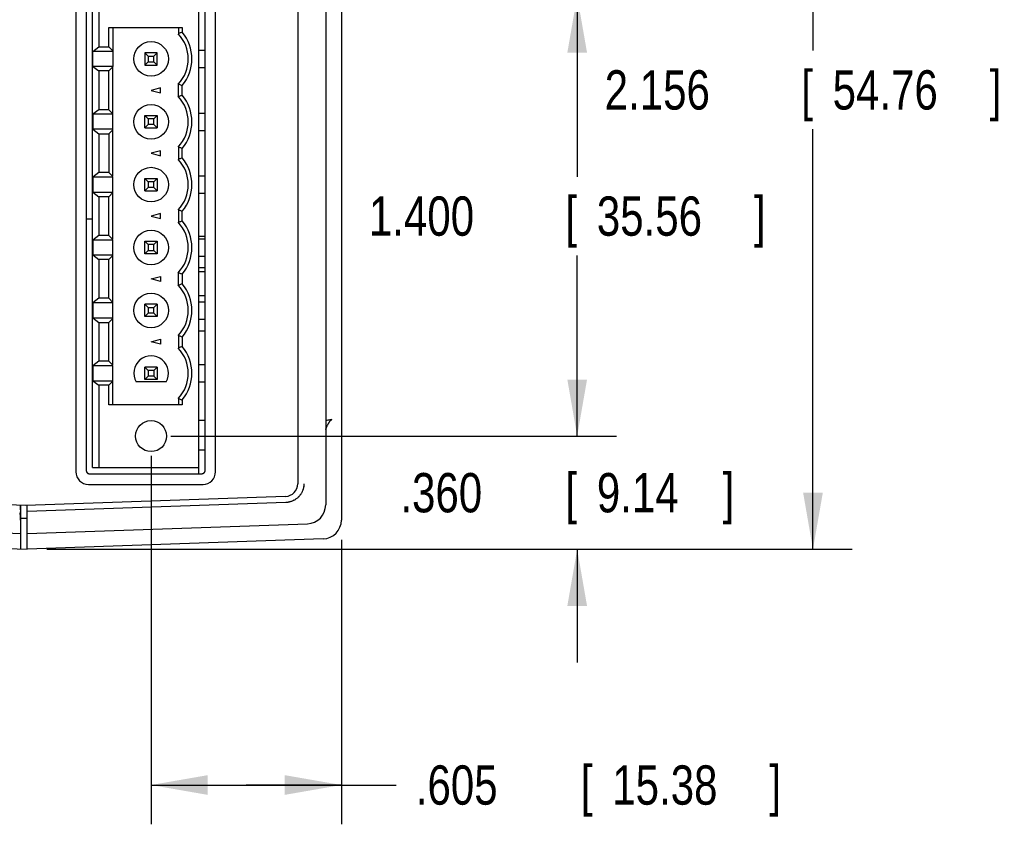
# Model space of a CAD drawing. Header units: inches. Extents: x 0 to 22, y 0 to 17.
# Tile 15 of 44: x 4.9 to 8, y 8.7 to 11.2. Entities that reach past the tile are written whole.
import ezdxf

# ---------------------------------------------------------------- set-up
doc = ezdxf.new("R2010")
doc.units = ezdxf.units.IN
doc.header["$LTSCALE"] = 1.21
doc.header["$MEASUREMENT"] = 0
doc.layers.get('0').update_dxf_attribs({"linetype": 'CONTINUOUS'})
doc.layers.add('DIMENSIONS', color=7, linetype='CONTINUOUS')
doc.styles.get("Standard").update_dxf_attribs({"font": 'txt', "width": 0.8})
doc.dimstyles.new('DIMSTYLE_1', dxfattribs={"dimtxt": 0.125, "dimasz": 0.18, "dimexe": 0.18, "dimexo": 0.0625, "dimgap": 0.09, "dimtad": 0, "dimtih": 1, "dimtoh": 1, "dimdec": 3, "dimzin": 4, "dimdsep": 46, "dimtxsty": 'STANDARD', "dimblk": '_FILLED', "dimblk1": '_FILLED', "dimblk2": '_FILLED', "dimcen": 0.09, "dimadec": 0, "dimazin": 0, "dimtp": 0.01, "dimtm": 0.01, "dimtfac": 1, "dimtdec": 3, "dimtofl": 0, "dimtmove": 0, "dimatfit": 3, "dimldrblk": '_FILLED', "dimfxl": 1, "dimtolj": 1, "dimtzin": 4, "dimarcsym": 0})

# ---------------------------------------------------------------- blocks, each defined once
blk = doc.blocks.new('_FILLED')
at = {"color": 0, "linetype": 'BYBLOCK'}
blk.add_solid([(0, 0), (-1, 0.174), (-1, -0.174)], dxfattribs=at)
blk = doc.blocks.new('*D7')
at = {"layer": 'DIMENSIONS', "color": 2, "linetype": 'CONTINUOUS'}
for p, q in [((6.6882, 9.8972), (6.6882, 10.2572)), ((5.3953, 9.8972), (6.8132, 9.8972)), ((5.0007, 9.5372), (6.8132, 9.5372)), ((6.6882, 9.5372), (6.6882, 9.1772))]:
    blk.add_line(p, q, dxfattribs=at)
at = {"layer": 'DIMENSIONS', "color": 2, "linetype": 'CONTINUOUS', "xscale": 0.18, "yscale": 0.18, "zscale": 0.18}
for p, rotation in [((6.6882, 9.8972), 270), ((6.6882, 9.5372), 90)]:
    blk.add_blockref('_FILLED', p, dxfattribs=dict(at, rotation=rotation))
at = {"layer": 'DIMENSIONS', "color": 2, "linetype": 'CONTINUOUS', "width": 0.8}
for s, p in [('.360', (6.1257, 9.6547)), ('[', (6.6507, 9.6547)), ('9.14', (6.7507, 9.6547)), (']', (7.1507, 9.6547))]:
    blk.add_text(s, height=0.125, dxfattribs=at).set_placement(p)
blk = doc.blocks.new('*D8')
at = {"layer": 'DIMENSIONS', "color": 2, "linetype": 'CONTINUOUS'}
for p, q in [((5.863, 11.693), (7.5632, 11.693)), ((7.4382, 11.693), (7.4382, 11.1236)), ((7.4382, 9.5372), (7.4382, 10.8736)), ((5.0007, 9.5372), (7.5632, 9.5372))]:
    blk.add_line(p, q, dxfattribs=at)
at = {"layer": 'DIMENSIONS', "color": 2, "linetype": 'CONTINUOUS', "xscale": 0.18, "yscale": 0.18, "zscale": 0.18}
for p, rotation in [((7.4382, 11.693), 90), ((7.4382, 9.5372), 270)]:
    blk.add_blockref('_FILLED', p, dxfattribs=dict(at, rotation=rotation))
at = {"layer": 'DIMENSIONS', "color": 2, "linetype": 'CONTINUOUS', "width": 0.8}
for s, p in [('2.156', (6.7757, 10.9361)), ('[', (7.4007, 10.9361)), ('54.76', (7.5007, 10.9361)), (']', (8.0007, 10.9361))]:
    blk.add_text(s, height=0.125, dxfattribs=at).set_placement(p)
blk = doc.blocks.new('*D9')
at = {"layer": 'DIMENSIONS', "color": 2, "linetype": 'CONTINUOUS'}
for p, q in [((5.3953, 11.2972), (6.8132, 11.2972)), ((6.6882, 11.2972), (6.6882, 10.7222)), ((6.6882, 9.8972), (6.6882, 10.4722)), ((5.3953, 9.8972), (6.8132, 9.8972))]:
    blk.add_line(p, q, dxfattribs=at)
at = {"layer": 'DIMENSIONS', "color": 2, "linetype": 'CONTINUOUS', "xscale": 0.18, "yscale": 0.18, "zscale": 0.18}
for p, rotation in [((6.6882, 11.2972), 90), ((6.6882, 9.8972), 270)]:
    blk.add_blockref('_FILLED', p, dxfattribs=dict(at, rotation=rotation))
at = {"layer": 'DIMENSIONS', "color": 2, "linetype": 'CONTINUOUS', "width": 0.8}
for s, p in [('1.400', (6.0257, 10.5347)), ('[', (6.6507, 10.5347)), ('35.56', (6.7507, 10.5347)), (']', (7.2507, 10.5347))]:
    blk.add_text(s, height=0.125, dxfattribs=at).set_placement(p)
blk = doc.blocks.new('*D15')
at = {"layer": 'DIMENSIONS', "color": 2, "linetype": 'CONTINUOUS'}
for p, q in [((5.3328, 9.8347), (5.3328, 8.6622)), ((5.9382, 9.5676), (5.9382, 8.6622)), ((5.3328, 8.7872), (5.6355, 8.7872)), ((5.9382, 8.7872), (5.6355, 8.7872)), ((5.6355, 8.7872), (6.1123, 8.7872))]:
    blk.add_line(p, q, dxfattribs=at)
at = {"layer": 'DIMENSIONS', "color": 2, "linetype": 'CONTINUOUS', "xscale": 0.18, "yscale": 0.18, "zscale": 0.18, "rotation": 180}
blk.add_blockref('_FILLED', (5.3328, 8.7872), dxfattribs=at)
at = {"layer": 'DIMENSIONS', "color": 2, "linetype": 'CONTINUOUS', "xscale": 0.18, "yscale": 0.18, "zscale": 0.18}
blk.add_blockref('_FILLED', (5.9382, 8.7872), dxfattribs=at)
at = {"layer": 'DIMENSIONS', "color": 2, "linetype": 'CONTINUOUS', "width": 0.8}
for s, p in [('.605', (6.1748, 8.7247)), ('[', (6.6998, 8.7247)), ('15.38', (6.7998, 8.7247)), (']', (7.2998, 8.7247))]:
    blk.add_text(s, height=0.125, dxfattribs=at).set_placement(p)

msp = doc.modelspace()

# ---------------------------------------------------------------- linework, layer by layer
at = {"color": 7, "linetype": 'CONTINUOUS'}
for p, q in [((5.9382, 14.4279), (5.9382, 9.6301)), ((5.8882, 14.2096), (5.8882, 9.6783)), ((5.7992, 11.6168), (5.7992, 9.7454)), ((5.0938, 11.41), (5.0938, 9.7837)), ((5.1268, 11.407), (5.1268, 9.7874)), ((5.5046, 9.7877), (5.5046, 11.4067)), ((5.538, 9.7837), (5.538, 11.41)), ((5.1466, 9.7972), (5.1466, 11.3972)), ((5.1663, 11.3972), (5.1663, 11.1356)), ((5.4852, 9.7777), (5.4852, 11.3972)), ((5.1988, 11.1972), (5.4313, 11.1972)), ((5.1988, 11.1356), (5.1988, 11.1972)), ((5.2111, 11.1972), (5.2111, 11.0734)), ((5.4195, 11.1972), (5.4195, 11.1775)), ((5.4313, 11.1972), (5.4313, 11.182)), ((5.1477, 11.121), (5.1663, 11.1356)), ((5.2111, 11.121), (5.1477, 11.121)), ((5.1477, 11.0734), (5.1477, 11.121)), ((5.1663, 11.1356), (5.1988, 11.1356)), ((5.2111, 11.1226), (5.1988, 11.1356)), ((5.4852, 11.1248), (5.5049, 11.1248)), ((5.3525, 11.1169), (5.3132, 11.1169)), ((5.3132, 11.1169), (5.3237, 11.1063)), ((5.3132, 11.1169), (5.3132, 11.0775)), ((5.3132, 11.0775), (5.3237, 11.0881)), ((5.3237, 11.1063), (5.342, 11.1063)), ((5.3237, 11.1063), (5.3237, 11.0881)), ((5.3237, 11.0881), (5.342, 11.0881)), ((5.342, 11.1063), (5.3525, 11.1169)), ((5.342, 11.0881), (5.342, 11.1063)), ((5.342, 11.0881), (5.3525, 11.0775)), ((5.3525, 11.0775), (5.3525, 11.1169)), ((5.2111, 11.0734), (5.1477, 11.0734)), ((5.1477, 11.0734), (5.1663, 11.0588)), ((5.1988, 11.0588), (5.1663, 11.0588)), ((5.1663, 11.0588), (5.1663, 10.9356)), ((5.2111, 11.0718), (5.1988, 11.0588)), ((5.1988, 10.9356), (5.1988, 11.0588)), ((5.2111, 10.7226), (5.2111, 11.0718)), ((5.3132, 11.0775), (5.3525, 11.0775)), ((5.4852, 11.0696), (5.5049, 11.0696)), ((5.3624, 11.0051), (5.3328, 10.9972)), ((5.3328, 10.9972), (5.3624, 10.9893)), ((5.3624, 10.9893), (5.3624, 11.0051)), ((5.4195, 10.9775), (5.4195, 11.0169)), ((5.4313, 10.982), (5.4313, 11.0124)), ((5.1663, 10.9356), (5.1477, 10.921)), ((5.1988, 10.9356), (5.1663, 10.9356)), ((5.2111, 10.9226), (5.1988, 10.9356)), ((5.2111, 10.921), (5.1477, 10.921)), ((5.1477, 10.921), (5.1477, 10.8734)), ((5.3132, 10.9169), (5.3525, 10.9169)), ((5.3237, 10.9063), (5.3132, 10.9169)), ((5.3132, 10.8775), (5.3132, 10.9169)), ((5.342, 10.9063), (5.3237, 10.9063)), ((5.3237, 10.9063), (5.3237, 10.8881)), ((5.3525, 10.9169), (5.342, 10.9063)), ((5.342, 10.8881), (5.342, 10.9063)), ((5.3525, 10.9169), (5.3525, 10.8775)), ((5.4852, 10.9248), (5.5049, 10.9248)), ((5.2111, 10.8734), (5.1477, 10.8734)), ((5.1477, 10.8734), (5.1663, 10.8588)), ((5.2111, 10.8718), (5.1988, 10.8588)), ((5.3237, 10.8881), (5.3132, 10.8775)), ((5.3132, 10.8775), (5.3525, 10.8775)), ((5.342, 10.8881), (5.3237, 10.8881)), ((5.3525, 10.8775), (5.342, 10.8881)), ((5.4852, 10.8696), (5.5049, 10.8696)), ((5.1663, 10.8588), (5.1988, 10.8588)), ((5.1663, 10.8588), (5.1663, 10.7356)), ((5.1988, 10.8588), (5.1988, 10.7356)), ((5.4195, 10.8169), (5.4195, 10.7775)), ((5.4313, 10.782), (5.4313, 10.8124)), ((5.3624, 10.8051), (5.3328, 10.7972)), ((5.3328, 10.7972), (5.3624, 10.7893)), ((5.3624, 10.7893), (5.3624, 10.8051)), ((5.1663, 10.7356), (5.1477, 10.721)), ((5.2111, 10.721), (5.1477, 10.721)), ((5.1477, 10.721), (5.1477, 10.6734)), ((5.1988, 10.7356), (5.1663, 10.7356)), ((5.2111, 10.7226), (5.1988, 10.7356)), ((5.2111, 10.5226), (5.2111, 10.721)), ((5.3132, 10.7169), (5.3525, 10.7169)), ((5.3237, 10.7063), (5.3132, 10.7169)), ((5.3132, 10.6775), (5.3132, 10.7169)), ((5.3525, 10.7169), (5.342, 10.7063)), ((5.3525, 10.7169), (5.3525, 10.6775)), ((5.4852, 10.7248), (5.5049, 10.7248)), ((5.3237, 10.6881), (5.3132, 10.6775)), ((5.342, 10.7063), (5.3237, 10.7063)), ((5.3237, 10.7063), (5.3237, 10.6881)), ((5.342, 10.6881), (5.3237, 10.6881)), ((5.342, 10.6881), (5.342, 10.7063)), ((5.3525, 10.6775), (5.342, 10.6881)), ((5.1477, 10.6734), (5.2111, 10.6734)), ((5.1477, 10.6734), (5.1663, 10.6588)), ((5.1988, 10.6588), (5.1663, 10.6588)), ((5.1663, 10.6588), (5.1663, 10.5356)), ((5.2111, 10.6718), (5.1988, 10.6588)), ((5.1988, 10.5356), (5.1988, 10.6588)), ((5.3132, 10.6775), (5.3525, 10.6775)), ((5.4852, 10.6696), (5.5049, 10.6696)), ((5.1466, 10.5872), (5.1268, 10.5872)), ((5.3624, 10.6051), (5.3328, 10.5972)), ((5.3328, 10.5972), (5.3624, 10.5893)), ((5.3624, 10.5893), (5.3624, 10.6051)), ((5.4195, 10.6169), (5.4195, 10.5775)), ((5.4313, 10.582), (5.4313, 10.6124)), ((5.1663, 10.5356), (5.1477, 10.521)), ((5.1988, 10.5356), (5.1663, 10.5356)), ((5.2111, 10.5226), (5.1988, 10.5356)), ((5.4852, 10.5337), (5.5046, 10.5337)), ((5.4852, 10.5248), (5.5049, 10.5248)), ((5.2111, 10.521), (5.1477, 10.521)), ((5.1477, 10.521), (5.1477, 10.4734)), ((5.2111, 10.3226), (5.2111, 10.521)), ((5.3132, 10.5169), (5.3525, 10.5169)), ((5.3237, 10.5063), (5.3132, 10.5169)), ((5.3132, 10.4775), (5.3132, 10.5169)), ((5.342, 10.5063), (5.3237, 10.5063)), ((5.3237, 10.5063), (5.3237, 10.4881)), ((5.3525, 10.5169), (5.342, 10.5063)), ((5.342, 10.4881), (5.342, 10.5063)), ((5.3525, 10.5169), (5.3525, 10.4775)), ((5.1477, 10.4734), (5.2111, 10.4734)), ((5.1477, 10.4734), (5.1663, 10.4588)), ((5.2111, 10.4718), (5.1988, 10.4588)), ((5.3132, 10.4775), (5.3237, 10.4881)), ((5.3525, 10.4775), (5.3132, 10.4775)), ((5.3237, 10.4881), (5.342, 10.4881)), ((5.3525, 10.4775), (5.342, 10.4881)), ((5.4852, 10.4696), (5.5049, 10.4696)), ((5.1988, 10.4588), (5.1663, 10.4588)), ((5.1663, 10.4588), (5.1663, 10.3356)), ((5.1988, 10.3356), (5.1988, 10.4588)), ((5.4852, 10.4337), (5.5046, 10.4337)), ((5.3328, 10.3972), (5.3624, 10.4051)), ((5.3624, 10.4051), (5.3624, 10.3893)), ((5.4195, 10.3775), (5.4195, 10.4169)), ((5.4313, 10.4124), (5.4313, 10.382)), ((5.4852, 10.4207), (5.5046, 10.4207)), ((5.3624, 10.3893), (5.3328, 10.3972)), ((5.1663, 10.3356), (5.1477, 10.321)), ((5.1988, 10.3356), (5.1663, 10.3356)), ((5.2111, 10.3226), (5.1988, 10.3356)), ((5.5046, 10.3432), (5.4852, 10.3432)), ((5.2111, 10.321), (5.1477, 10.321)), ((5.1477, 10.321), (5.1477, 10.2734)), ((5.2111, 10.1226), (5.2111, 10.321)), ((5.3525, 10.3169), (5.3132, 10.3169)), ((5.3132, 10.3169), (5.3237, 10.3063)), ((5.3132, 10.2775), (5.3132, 10.3169)), ((5.3237, 10.3063), (5.342, 10.3063)), ((5.3237, 10.3063), (5.3237, 10.2881)), ((5.342, 10.3063), (5.3525, 10.3169)), ((5.342, 10.2881), (5.342, 10.3063)), ((5.3525, 10.3169), (5.3525, 10.2775)), ((5.4852, 10.3248), (5.5049, 10.3248)), ((5.1477, 10.2734), (5.2111, 10.2734)), ((5.1477, 10.2734), (5.1663, 10.2588)), ((5.3237, 10.2881), (5.3132, 10.2775)), ((5.3525, 10.2775), (5.3132, 10.2775)), ((5.342, 10.2881), (5.3237, 10.2881)), ((5.3525, 10.2775), (5.342, 10.2881)), ((5.1663, 10.2588), (5.1988, 10.2588)), ((5.1663, 10.2588), (5.1663, 10.1356)), ((5.1988, 10.2588), (5.2111, 10.2718)), ((5.1988, 10.1356), (5.1988, 10.2588)), ((5.4852, 10.2696), (5.5049, 10.2696)), ((5.4195, 10.2169), (5.4195, 10.1775)), ((5.4313, 10.2124), (5.4313, 10.182)), ((5.4852, 10.2322), (5.5046, 10.2322)), ((5.3328, 10.1972), (5.3624, 10.2051)), ((5.3624, 10.1893), (5.3328, 10.1972)), ((5.3624, 10.2051), (5.3624, 10.1893)), ((5.1663, 10.1356), (5.1477, 10.121)), ((5.2111, 10.121), (5.1477, 10.121)), ((5.1477, 10.121), (5.1477, 10.0734)), ((5.1988, 10.1356), (5.1663, 10.1356)), ((5.2111, 10.1226), (5.1988, 10.1356)), ((5.2111, 9.9972), (5.2111, 10.121)), ((5.3525, 10.1169), (5.3132, 10.1169)), ((5.3132, 10.1169), (5.3237, 10.1063)), ((5.3132, 10.0775), (5.3132, 10.1169)), ((5.3525, 10.1169), (5.342, 10.1063)), ((5.3525, 10.1169), (5.3525, 10.0775)), ((5.4852, 10.1248), (5.5049, 10.1248)), ((5.3237, 10.0881), (5.3132, 10.0775)), ((5.342, 10.1063), (5.3237, 10.1063)), ((5.3237, 10.1063), (5.3237, 10.0881)), ((5.342, 10.0881), (5.3237, 10.0881)), ((5.342, 10.1063), (5.342, 10.0881)), ((5.3525, 10.0775), (5.342, 10.0881)), ((5.1477, 10.0734), (5.2111, 10.0734)), ((5.1477, 10.0734), (5.1663, 10.0588)), ((5.1988, 10.0588), (5.1663, 10.0588)), ((5.1663, 10.0588), (5.1663, 9.7972)), ((5.2111, 10.0718), (5.1988, 10.0588)), ((5.1988, 9.9972), (5.1988, 10.0588)), ((5.3806, 10.0696), (5.2851, 10.0696)), ((5.3525, 10.0775), (5.3132, 10.0775)), ((5.4852, 10.0696), (5.5049, 10.0696)), ((5.4313, 9.9972), (5.1988, 9.9972)), ((5.4195, 10.0169), (5.4195, 9.9972)), ((5.4313, 10.0124), (5.4313, 9.9972)), ((5.4852, 9.9476), (5.5049, 9.9476)), ((5.4852, 9.8531), (5.5049, 9.8531)), ((5.1368, 9.7774), (5.4947, 9.7777)), ((5.1466, 9.7972), (5.4852, 9.7972)), ((5.1338, 9.7437), (5.498, 9.7437)), ((4.934, 9.6769), (4.1173, 9.7054)), ((5.7606, 9.7054), (4.934, 9.6769)), ((5.7612, 9.6859), (4.9382, 9.6572)), ((4.9169, 9.648), (4.9169, 9.6524)), ((4.9171, 9.6575), (4.917, 9.6574)), ((4.9172, 9.6625), (4.9172, 9.6775)), ((4.9182, 9.5379), (4.918, 9.6774)), ((4.9382, 9.6582), (4.9382, 9.677)), ((4.9382, 9.5372), (4.9382, 9.6572)), ((4.0461, 9.6184), (4.9179, 9.5879)), ((4.918, 9.6362), (4.9382, 9.6365)), ((4.9382, 9.5872), (5.8303, 9.6184)), ((3.9961, 9.5701), (4.9382, 9.5372)), ((5.8803, 9.5701), (4.9382, 9.5372))]:
    msp.add_line(p, q, dxfattribs=at)
for centre, radius in [((5.3328, 11.0972), 0.0551), ((5.3328, 10.8972), 0.0551), ((5.3328, 10.6972), 0.0551), ((5.3328, 10.4972), 0.0551), ((5.3328, 10.2972), 0.0551), ((5.3328, 9.8972), 0.0492)]:
    msp.add_circle(centre, radius, dxfattribs=at)
for centre, radius, start, end in [((5.3328, 11.0972), 0.1299, 319.2509, 40.7491), ((5.3328, 11.0972), 0.1181, 317.1666, 42.8334), ((5.3328, 10.8972), 0.1181, 317.1666, 42.8334), ((5.3328, 10.8972), 0.1299, 319.2509, 40.7491), ((5.3328, 10.6972), 0.1181, 317.1666, 42.8334), ((5.3328, 10.6972), 0.1299, 319.2509, 40.7491), ((5.3328, 10.4972), 0.1181, 317.1666, 42.8334), ((5.3328, 10.4972), 0.1299, 319.2509, 40.7491), ((5.3328, 10.2972), 0.1181, 317.1666, 42.8334), ((5.3328, 10.2972), 0.1299, 319.2509, 40.7491), ((5.3328, 10.0972), 0.1299, 319.2509, 40.7491), ((5.3328, 10.0972), 0.0551, 330, 210), ((5.3328, 10.0972), 0.1181, 317.1666, 42.8334), ((5.1338, 9.7837), 0.04, 180, 270), ((5.498, 9.7837), 0.04, 270, 360), ((5.7592, 9.7454), 0.04, 271.9769, 360), ((5.8282, 9.6783), 0.06, 272, 360), ((5.8782, 9.6301), 0.06, 272, 360)]:
    msp.add_arc(centre, radius, start, end, dxfattribs=at)
for points, knots in [([(5.4313, 11.182), (5.43, 11.1815), (5.4273, 11.1805), (5.4234, 11.179), (5.4208, 11.178), (5.4195, 11.1775)], [0, 0, 0, 0, 0.33459, 0.667921, 1, 1, 1, 1]), ([(5.4313, 11.0124), (5.43, 11.0129), (5.4273, 11.0139), (5.4234, 11.0154), (5.4208, 11.0164), (5.4195, 11.0169)], [0, 0, 0, 0, 0.33459, 0.667921, 1, 1, 1, 1]), ([(5.4195, 10.9775), (5.4208, 10.978), (5.4234, 10.979), (5.4273, 10.9805), (5.43, 10.9815), (5.4313, 10.982)], [0, 0, 0, 0, 0.332036, 0.665368, 1, 1, 1, 1]), ([(5.4313, 10.8124), (5.43, 10.8129), (5.4273, 10.8139), (5.4234, 10.8154), (5.4208, 10.8164), (5.4195, 10.8169)], [0, 0, 0, 0, 0.33459, 0.667921, 1, 1, 1, 1]), ([(5.4313, 10.782), (5.43, 10.7815), (5.4273, 10.7805), (5.4234, 10.779), (5.4208, 10.778), (5.4195, 10.7775)], [0, 0, 0, 0, 0.33459, 0.667921, 1, 1, 1, 1]), ([(5.4313, 10.6124), (5.43, 10.6129), (5.4273, 10.6139), (5.4234, 10.6154), (5.4208, 10.6164), (5.4195, 10.6169)], [0, 0, 0, 0, 0.33459, 0.667921, 1, 1, 1, 1]), ([(5.4195, 10.5775), (5.4208, 10.578), (5.4234, 10.579), (5.4273, 10.5805), (5.43, 10.5815), (5.4313, 10.582)], [0, 0, 0, 0, 0.332036, 0.665368, 1, 1, 1, 1]), ([(5.4313, 10.4124), (5.43, 10.4129), (5.4273, 10.4139), (5.4234, 10.4154), (5.4208, 10.4164), (5.4195, 10.4169)], [0, 0, 0, 0, 0.33459, 0.667921, 1, 1, 1, 1]), ([(5.4195, 10.3775), (5.4208, 10.378), (5.4234, 10.379), (5.4273, 10.3805), (5.43, 10.3815), (5.4313, 10.382)], [0, 0, 0, 0, 0.332036, 0.665368, 1, 1, 1, 1]), ([(5.4313, 10.2124), (5.43, 10.2129), (5.4273, 10.2139), (5.4234, 10.2154), (5.4208, 10.2164), (5.4195, 10.2169)], [0, 0, 0, 0, 0.33459, 0.667921, 1, 1, 1, 1]), ([(5.4313, 10.182), (5.43, 10.1815), (5.4273, 10.1805), (5.4234, 10.179), (5.4208, 10.178), (5.4195, 10.1775)], [0, 0, 0, 0, 0.33459, 0.667921, 1, 1, 1, 1]), ([(5.4195, 10.0169), (5.4208, 10.0164), (5.4234, 10.0154), (5.4273, 10.0139), (5.43, 10.0129), (5.4313, 10.0124)], [0, 0, 0, 0, 0.332036, 0.665368, 1, 1, 1, 1]), ([(5.9077, 9.9497), (5.9056, 9.9493), (5.9014, 9.9487), (5.8949, 9.9478), (5.8905, 9.9472), (5.8882, 9.9469)], [0, 0, 0, 0, 0.318566, 0.651948, 1, 1, 1, 1]), ([(5.8886, 9.9179), (5.8888, 9.9186), (5.8891, 9.92), (5.8898, 9.9224), (5.8908, 9.925), (5.892, 9.9277), (5.8932, 9.9303), (5.8945, 9.9328), (5.8957, 9.935), (5.8968, 9.9369), (5.8978, 9.9387), (5.8988, 9.9403), (5.8997, 9.9417), (5.9006, 9.943), (5.9014, 9.9441), (5.9022, 9.9451), (5.9029, 9.946), (5.9036, 9.9468), (5.9042, 9.9475), (5.9049, 9.9481), (5.9055, 9.9486), (5.9061, 9.949), (5.9066, 9.9493), (5.9072, 9.9495), (5.9075, 9.9496), (5.9077, 9.9497)], [0, 0, 0, 0, 0.052539, 0.118673, 0.193343, 0.273436, 0.352806, 0.42526, 0.490714, 0.550083, 0.603962, 0.652921, 0.697482, 0.738049, 0.774999, 0.808645, 0.839304, 0.867172, 0.892491, 0.915449, 0.936124, 0.954821, 0.971715, 0.986724, 1, 1, 1, 1]), ([(5.1268, 9.7874), (5.1268, 9.787), (5.1268, 9.7862), (5.127, 9.7851), (5.1273, 9.7841), (5.1278, 9.783), (5.1283, 9.782), (5.129, 9.7811), (5.1297, 9.7803), (5.1305, 9.7795), (5.1315, 9.7789), (5.1324, 9.7784), (5.1335, 9.7779), (5.1346, 9.7776), (5.1357, 9.7774), (5.1364, 9.7774), (5.1368, 9.7774)], [0, 0, 0, 0, 0.071415, 0.142871, 0.21416, 0.2856, 0.356865, 0.428273, 0.499616, 0.570978, 0.642442, 0.713798, 0.785361, 0.856795, 0.928413, 1, 1, 1, 1]), ([(5.4947, 9.7777), (5.495, 9.7777), (5.4958, 9.7778), (5.4969, 9.7779), (5.498, 9.7783), (5.499, 9.7787), (5.5, 9.7792), (5.5009, 9.7799), (5.5017, 9.7806), (5.5025, 9.7815), (5.5031, 9.7824), (5.5037, 9.7834), (5.5041, 9.7844), (5.5044, 9.7855), (5.5046, 9.7866), (5.5046, 9.7873), (5.5046, 9.7877)], [0, 0, 0, 0, 0.071368, 0.142808, 0.214108, 0.285578, 0.356888, 0.428349, 0.499746, 0.571156, 0.642654, 0.714025, 0.785576, 0.856971, 0.928519, 1, 1, 1, 1]), ([(5.8188, 9.7417), (5.8187, 9.7403), (5.8185, 9.7375), (5.818, 9.7348), (5.8177, 9.7334)], [0, 0, 0, 0, 0.500011, 1, 1, 1, 1]), ([(5.8189, 9.7417), (5.8188, 9.7403), (5.8185, 9.7375), (5.8181, 9.7348), (5.8178, 9.7334)], [0, 0, 0, 0, 0.50001, 1, 1, 1, 1]), ([(5.8178, 9.7334), (5.8175, 9.7321), (5.8168, 9.7294), (5.8155, 9.7254), (5.8139, 9.7215), (5.8121, 9.7177), (5.81, 9.7141), (5.8077, 9.7106), (5.8051, 9.7073), (5.8023, 9.7042), (5.7993, 9.7013), (5.7961, 9.6986), (5.7927, 9.6961), (5.7891, 9.6939), (5.7854, 9.6919), (5.7816, 9.6902), (5.7776, 9.6888), (5.7749, 9.688), (5.7736, 9.6877)], [0, 0, 0, 0, 0.06249, 0.12498, 0.187471, 0.249967, 0.312465, 0.374963, 0.437459, 0.499955, 0.562453, 0.624955, 0.68746, 0.74997, 0.812481, 0.87499, 0.937495, 1, 1, 1, 1]), ([(5.8177, 9.7334), (5.8174, 9.7321), (5.8167, 9.7293), (5.8154, 9.7254), (5.8139, 9.7215), (5.812, 9.7177), (5.8099, 9.7141), (5.8076, 9.7106), (5.805, 9.7073), (5.8022, 9.7042), (5.7992, 9.7013), (5.796, 9.6986), (5.7926, 9.6961), (5.789, 9.6939), (5.7853, 9.6919), (5.7815, 9.6902), (5.7776, 9.6888), (5.7749, 9.688), (5.7736, 9.6877)], [0, 0, 0, 0, 0.062575, 0.12515, 0.187726, 0.250304, 0.312883, 0.375462, 0.438038, 0.500615, 0.563194, 0.625775, 0.688359, 0.750947, 0.813535, 0.876123, 0.938708, 1, 1, 1, 1]), ([(5.7735, 9.6877), (5.7721, 9.6873), (5.7694, 9.6868), (5.7653, 9.6862), (5.7625, 9.686), (5.7612, 9.6859)], [0, 0, 0, 0, 0.335645, 0.671308, 1, 1, 1, 1]), ([(5.7736, 9.6877), (5.7722, 9.6873), (5.7695, 9.6868), (5.7654, 9.6862), (5.7626, 9.686), (5.7612, 9.6859)], [0, 0, 0, 0, 0.333298, 0.666634, 1, 1, 1, 1]), ([(4.917, 9.6574), (4.917, 9.6574), (4.917, 9.6573), (4.917, 9.6571), (4.917, 9.6569), (4.9169, 9.6566), (4.9169, 9.6563), (4.9169, 9.6558), (4.9169, 9.6554), (4.9169, 9.6548), (4.9169, 9.6542), (4.9169, 9.6536), (4.9169, 9.653), (4.9169, 9.6526), (4.9169, 9.6524)], [0, 0, 0, 0, 0.011684, 0.039759, 0.083823, 0.142601, 0.215441, 0.301931, 0.400076, 0.507295, 0.622611, 0.745192, 0.872055, 1, 1, 1, 1]), ([(4.9169, 9.648), (4.9169, 9.6466), (4.9169, 9.6437), (4.9169, 9.6395), (4.9169, 9.6352), (4.9169, 9.6324), (4.9169, 9.6311)], [0, 0, 0, 0, 0.253118, 0.505211, 0.754407, 1, 1, 1, 1]), ([(4.9172, 9.6625), (4.9172, 9.6623), (4.9172, 9.6619), (4.9172, 9.6612), (4.9172, 9.6606), (4.9172, 9.6601), (4.9171, 9.6595), (4.9171, 9.659), (4.9171, 9.6586), (4.9171, 9.6582), (4.9171, 9.6579), (4.9171, 9.6577), (4.9171, 9.6576), (4.9171, 9.6575), (4.9171, 9.6575)], [0, 0, 0, 0, 0.127945, 0.254808, 0.377389, 0.492705, 0.599924, 0.698069, 0.784559, 0.857399, 0.916177, 0.960241, 0.988316, 1, 1, 1, 1]), ([(4.9169, 9.6311), (4.9169, 9.6297), (4.917, 9.627), (4.917, 9.6231), (4.917, 9.6192), (4.9171, 9.6156), (4.9171, 9.6121), (4.9172, 9.6087), (4.9172, 9.6056), (4.9173, 9.6027), (4.9173, 9.6), (4.9174, 9.5975), (4.9174, 9.5954), (4.9175, 9.5934), (4.9176, 9.5918), (4.9176, 9.5904), (4.9177, 9.5894), (4.9178, 9.5886), (4.9179, 9.5882), (4.9179, 9.5879), (4.9179, 9.5879)], [0, 0, 0, 0, 0.09423, 0.185865, 0.274685, 0.360081, 0.441578, 0.518941, 0.591591, 0.659238, 0.721592, 0.778195, 0.828895, 0.873393, 0.911402, 0.942835, 0.967475, 0.985207, 0.99601, 1, 1, 1, 1])]:
    msp.add_open_spline(points, degree=3, knots=knots, dxfattribs=at)
for points in [[(5.819, 9.7459), (5.819, 9.7445), (5.8189, 9.7431), (5.8188, 9.7417)], [(5.8191, 9.7459), (5.8191, 9.7445), (5.819, 9.7431), (5.8189, 9.7417)]]:
    msp.add_open_spline(points, degree=3, dxfattribs=at)

# ---------------------------------------------------------------- dimensions: what is measured, and where the dimension line sits
at = {"layer": 'DIMENSIONS', "color": 2, "linetype": 'CONTINUOUS'}
for base, p1, p2, angle, picture, middle in [((7.4382, 9.5372), (5.863, 11.693), (5.0007, 9.5372), 270, '*D8', (7.4382, 10.9986)), ((6.6882, 11.2972), (5.3953, 9.8972), (5.3953, 11.2972), 90, '*D9', (6.6882, 10.5972)), ((6.6882, 9.8972), (5.0007, 9.5372), (5.3953, 9.8972), 90, '*D7', (6.6882, 9.7172)), ((5.3328, 8.7872), (5.9382, 9.5676), (5.3328, 9.8347), 180, '*D15', (6.7873, 8.7872))]:
    dim = msp.add_linear_dim(base=base, p1=p1, p2=p2, angle=angle, dimstyle='DIMSTYLE_1', dxfattribs=at)
    dim.commit()
    dim.dimension.update_dxf_attribs({"geometry": picture, "text_midpoint": middle, "dimtype": 160})

doc.saveas('drawing.dxf')
